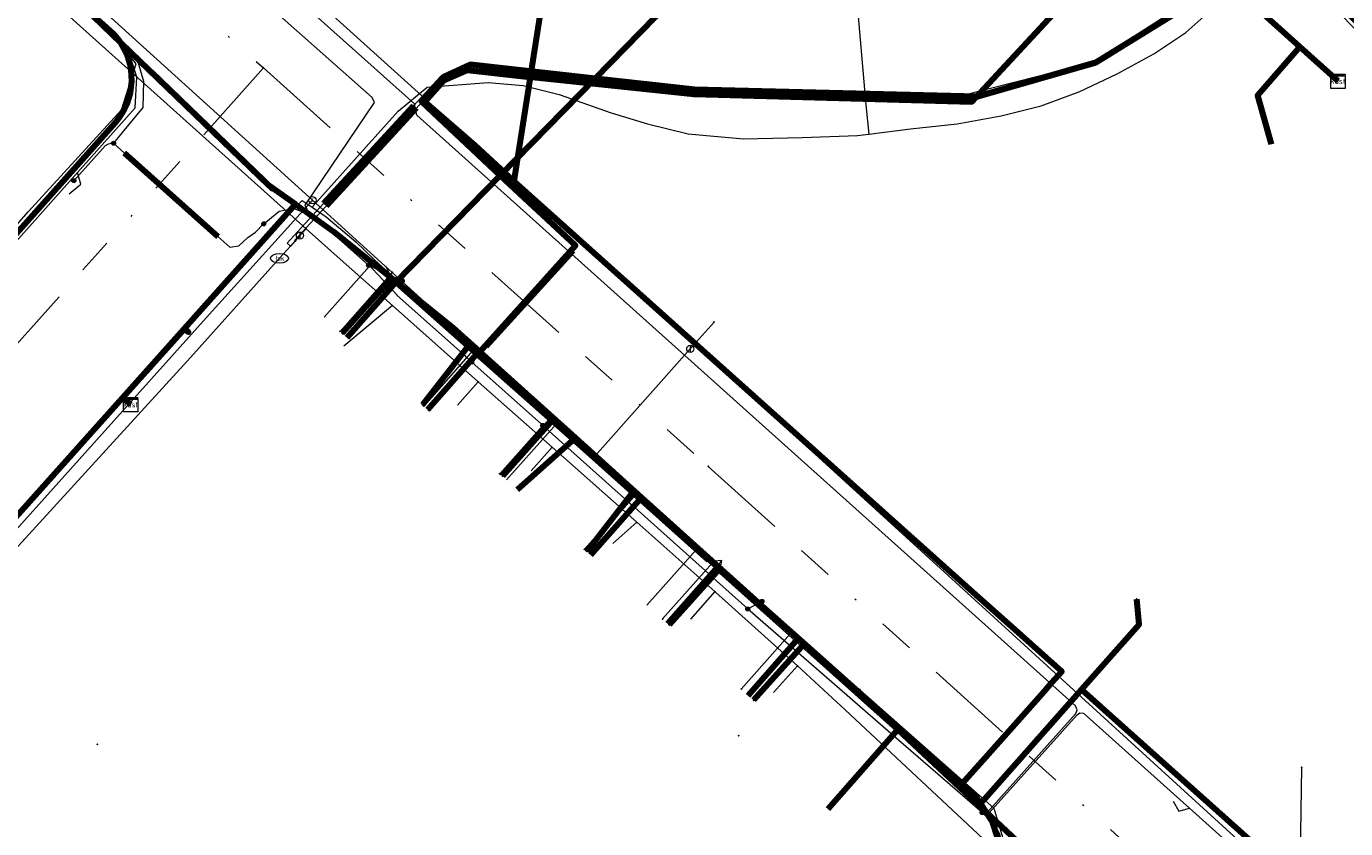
# Model space of a CAD drawing. Header units: metres. Extents: x 98902 to 136161, y 449037 to 499677.
# Tile 79 of 200: x 113284 to 113358, y 483487 to 483532. Entities that reach past the tile are written whole.
import ezdxf
from ezdxf.enums import TextEntityAlignment as Align
from ezdxf.lldxf.tags import DXFTag

# ---------------------------------------------------------------- set-up
doc = ezdxf.new("R2010")
doc.units = ezdxf.units.M
doc.linetypes.add('RI-OVERIG', pattern=[17, 5, -2, 2, -2, 0, -2, 2, -2])
for name, color, linetype, lineweight in [('B-WE-KL-DATA-G', 90, 'KL-DATA-N', 18), ('B-WE-KL-DATA_DUCT-G', 90, 'Continuous', 100), ('B-WE-KL-DATA_HULPSTUK-S', 90, 'Continuous', 25), ('B-WE-KL-DATA_KABELBED-G', 90, 'Continuous', 100), ('B-WE-KL-DATA_MANTELBUIS-G', 90, 'Continuous', 100), ('B-WE-KL-ET_LS-G', 190, 'KL-LS-N', 18), ('B-WE-KL-ET_LS_HULPSTUK-S', 190, 'Continuous', 25), ('B-WE-KL-ET_LS_MANTELBUIS-G', 190, 'Continuous', 100), ('B-WE-KL-GAS_HD-G', 30, 'KL-GAS-HD-N', 18), ('B-WE-KL-GAS_LD-G', 50, 'KL-GAS-LD-N', 18), ('B-WE-KL-GAS_LD_HULPSTUK-S', 50, 'Continuous', 25), ('B-WE-KL-WATER-G', 170, 'KL-WATER-N', 18), ('B-WE-KL-WATER-S', 170, 'Continuous', 25), ('B-WE-KL-WATER_HULPSTUK-S', 170, 'Continuous', 25), ('B-WE-KL-WATER_MANTELBUIS-G', 170, 'Continuous', 100), ('B-WE-RI-VRIJVERVAL-G', 210, 'RI-OVERIG', 18), ('B-WE-RI-VRIJVERVAL_HULPSTUK-S', 210, 'Continuous', 25)]:
    doc.layers.add(name, color=color, linetype=linetype, lineweight=lineweight)
doc.styles.add('NLCS-ISO', font='NLCS-ISO.ttf')
doc.styles.get("Standard").update_dxf_attribs({"font": 'arial.ttf'})
tags = doc.linetypes.add('KL-DATA-N', pattern='A,4,-1,[101,NLCS.SHX,S=0.5,R=0,X=0,Y=0],-1,4,-1,["D",Standard,S=1,R=0,X=-0.25,Y=-0.5],-1.5', length=12.5).pattern_tags.tags
tags[18] = DXFTag(74, 10)
tags = doc.linetypes.add('KL-GAS-HD-N', pattern='A,4,-1,[69,NLCS.SHX,S=0.5,R=0,X=0,Y=0],-1,4,-1,["H",Standard,S=1,R=0,X=0,Y=-0.5],-2', length=13).pattern_tags.tags
tags[18] = DXFTag(74, 10)
tags = doc.linetypes.add('KL-GAS-LD-N', pattern='A,4,-1,[69,NLCS.SHX,S=0.5,R=0,X=0,Y=0],-1,4,-1,["L",Standard,S=1,R=0,X=0.25,Y=-0.5],-2', length=13).pattern_tags.tags
tags[18] = DXFTag(74, 10)
tags = doc.linetypes.add('KL-LS-N', pattern='A,4,-1,[103,NLCS.SHX,S=0.75,R=0,X=0,Y=0],-1,4,-1,["L",Standard,S=1,R=0,X=0,Y=-0.5],-2', length=13).pattern_tags.tags
tags[18] = DXFTag(74, 10)
doc.linetypes.add('KL-WATER-N', pattern='A,7,-0.5,[168,NLCS.SHX,S=0.75,R=0,X=0.75,Y=0],-2', length=9.5)

# ---------------------------------------------------------------- blocks, each defined once
blk = doc.blocks.new('SKL-WTB_HULP_KAST-SO')
at = {"color": 0, "linetype": 'ByBlock', "lineweight": 18}
for points in [[(-2, 2), (2, 2), (2, 1.68), (-2, 1.68)], [(-2, 1.52), (2, 1.52), (2, -2), (-2, -2)]]:
    blk.add_lwpolyline(points, close=True, dxfattribs=at)
at = {"color": 0, "linetype": 'ByBlock', "lineweight": 18, "style": 'NLCS-ISO'}
blk.add_text('kast', height=1.5, dxfattribs=at).set_placement((0, 0), align=Align.MIDDLE_CENTER)
at = {"color": 0, "linetype": 'ByBlock', "lineweight": 18, "style": 'NLCS-ISO', "flags": 1}
for tag, p in [('TYPE', (2.5, 0)), ('OMSCHRIJVING', (2.5, -3)), ('LABEL', (2.5, -1.5))]:
    blk.add_attdef(tag, p, '', height=1, dxfattribs=at)
blk = doc.blocks.new('SKL-WTB_HULP_OVERIG-SO')
at = {"color": 0, "linetype": 'ByBlock', "lineweight": 18}
for points in [[(-0.14, 0.14), (0.14, -0.14)], [(0.14, 0.14), (-0.14, -0.14)]]:
    blk.add_lwpolyline(points, dxfattribs=at)
at = {"color": 0, "linetype": 'ByBlock', "lineweight": 18, "style": 'NLCS-ISO', "flags": 1}
for tag, p in [('TYPE', (1.5, 0)), ('OMSCHRIJVING', (1.5, -3)), ('LABEL', (1.5, -1.5))]:
    blk.add_attdef(tag, p, '', height=1, dxfattribs=at)
blk = doc.blocks.new('SKL-WATER_BRANDKRAAN_BRANDPUT-SO')
at = {"color": 0, "linetype": 'ByBlock', "lineweight": 18}
blk.add_ellipse((0, 0), major_axis=(2.5, 0), ratio=0.54, dxfattribs=at)
at = {"color": 0, "linetype": 'ByBlock', "lineweight": 18, "style": 'NLCS-ISO'}
blk.add_text('bk', height=1.5, dxfattribs=at).set_placement((0.16, 0), align=Align.MIDDLE_CENTER)
blk = doc.blocks.new('SKL-WTB_HULP_AFSLUITER-SO')
at = {"color": 0, "linetype": 'ByBlock', "lineweight": 18}
blk.add_lwpolyline([(0, 0.8), (0, -0.8)], dxfattribs=at)
blk.add_circle((0, 0), 1, dxfattribs=at)
at = {"color": 0, "linetype": 'ByBlock', "lineweight": 18, "style": 'NLCS-ISO', "flags": 1}
for tag, p in [('TYPE', (1.5, 0)), ('OMSCHRIJVING', (1.5, -3)), ('LABEL', (1.5, -1.5))]:
    blk.add_attdef(tag, p, '', height=1, dxfattribs=at)
blk = doc.blocks.new('SKL-WTB_HULP_SIFON-SO')
at = {"linetype": 'ByBlock', "lineweight": 18}
h = blk.add_hatch(color=0, dxfattribs=at)
h.dxf.hatch_style = 1
h.paths.add_polyline_path([(0.13, -0.53), (-0.13, -0.53), (-0.13, -0.8), (0.13, -0.8)])
at = {"color": 0, "linetype": 'ByBlock', "lineweight": 18}
blk.add_lwpolyline([(0.33, 0.8), (0.33, -0.53), (-0.33, -0.53), (-0.33, 0.8)], dxfattribs=at)
blk.add_lwpolyline([(0.13, -0.8), (-0.13, -0.8), (-0.13, -0.53), (0.13, -0.53)], close=True, dxfattribs=at)
blk.add_circle((0, 0), 1, dxfattribs=at)
at = {"color": 0, "linetype": 'ByBlock', "lineweight": 18, "style": 'NLCS-ISO', "flags": 1}
for tag, p in [('TYPE', (1.5, 0)), ('OMSCHRIJVING', (1.5, -3)), ('LABEL', (1.5, -1.5))]:
    blk.add_attdef(tag, p, '', height=1, dxfattribs=at)
blk = doc.blocks.new('SKL-WTB_HULP_T STUK-SO')
at = {"color": 0, "linetype": 'ByBlock', "lineweight": 18}
blk.add_circle((0, 0), 1, dxfattribs=at)
at = {"color": 0, "linetype": 'ByBlock', "lineweight": -2, "style": 'NLCS-ISO'}
blk.add_text('T', height=1, dxfattribs=at).set_placement((0, 0), align=Align.MIDDLE_CENTER)
at = {"color": 0, "linetype": 'ByBlock', "lineweight": 18, "style": 'NLCS-ISO', "flags": 1}
for tag, p in [('TYPE', (1.5, 0)), ('OMSCHRIJVING', (1.5, -3)), ('LABEL', (1.5, -1.5))]:
    blk.add_attdef(tag, p, '', height=1, dxfattribs=at)
blk = doc.blocks.new('SKL-WTB_HULP_MOF-SO')
at = {"linetype": 'ByBlock', "lineweight": 18}
h = blk.add_hatch(color=0, dxfattribs=at)
h.dxf.hatch_style = 1
h.paths.add_polyline_path([(-0.5625, 0, 1), (0.5625, 0, 1)])
at = {"color": 0, "linetype": 'ByBlock', "lineweight": 18}
blk.add_circle((0, 0), 0.5625, dxfattribs=at)
at = {"color": 0, "linetype": 'ByBlock', "lineweight": 18, "style": 'NLCS-ISO', "flags": 1}
for tag, p in [('TYPE', (1.5, 0)), ('OMSCHRIJVING', (1.5, -3)), ('LABEL', (1.5, -1.5))]:
    blk.add_attdef(tag, p, '', height=1, dxfattribs=at)
blk = doc.blocks.new('SRI-HULP_OVERIG-SO')
at = {"color": 0, "linetype": 'ByBlock', "lineweight": 18}
for points in [[(-0.14, 0.14), (0.14, -0.14)], [(0.14, 0.14), (-0.14, -0.14)]]:
    blk.add_lwpolyline(points, dxfattribs=at)
at = {"color": 0, "linetype": 'ByBlock', "lineweight": 18, "style": 'NLCS-ISO', "flags": 1}
for tag, p in [('TYPE', (1.5, 0)), ('OMSCHRIJVING', (1.5, -3)), ('LABEL', (1.5, -1.5))]:
    blk.add_attdef(tag, p, '', height=1, dxfattribs=at)

msp = doc.modelspace()

# ---------------------------------------------------------------- linework, layer by layer
at = {"layer": 'B-WE-KL-DATA-G', "flags": 128}
for points in [[(113267.795, 483603.33), (113267.255, 483603.302), (113267.23, 483603.868), (113268.964, 483603.944), (113269.624, 483603.973), (113270.557, 483603.359), (113273.383, 483601.079), (113278.304, 483597.108), (113257.751, 483571.637), (113251.678, 483564.703), (113256.382, 483560.433), (113260.819, 483556.525), (113266.246, 483551.745), (113269.849, 483548.57), (113272.817, 483545.955), (113274.387, 483544.572), (113278.903, 483540.595), (113282.294, 483537.607), (113284.421, 483535.556), (113297.79, 483522.662), (113299.278, 483521.603), (113301.409, 483520.086), (113304.896, 483517.277), (113310.705, 483523.21), (113315.994, 483528.612), (113335.302, 483548.333), (113329, 483554)], [(113267.795, 483603.33), (113267.255, 483603.302), (113267.23, 483603.868), (113268.964, 483603.944), (113269.624, 483603.973), (113270.557, 483603.359), (113273.383, 483601.079), (113278.304, 483597.108), (113257.751, 483571.637), (113251.678, 483564.703), (113256.382, 483560.433), (113260.819, 483556.525), (113266.246, 483551.745), (113269.849, 483548.57), (113272.817, 483545.955), (113274.387, 483544.572), (113278.903, 483540.595), (113282.294, 483537.607), (113284.421, 483535.556), (113297.79, 483522.662), (113299.278, 483521.603), (113301.409, 483520.086), (113304.896, 483517.277), (113310.705, 483523.21), (113315.994, 483528.612), (113335.302, 483548.333), (113329, 483554), (113324, 483554)], [(113357.407, 483528.455), (113355.273, 483530.374), (113351.218, 483534.02), (113335.302, 483548.333), (113315.994, 483528.612), (113310.705, 483523.21), (113304.896, 483517.277), (113301.409, 483520.086), (113299.278, 483521.603), (113297.79, 483522.662), (113284.421, 483535.556), (113282.294, 483537.607), (113278.903, 483540.595), (113274.387, 483544.572), (113272.817, 483545.955), (113269.849, 483548.57), (113266.246, 483551.745), (113260.819, 483556.525), (113256.382, 483560.433), (113251.678, 483564.703), (113257.751, 483571.637), (113278.304, 483597.108), (113273.383, 483601.079), (113268.27, 483594.628), (113257.908, 483602.842)], [(113020.495, 483574.058), (113023.083, 483572.491), (113039.202, 483562.734), (113045.091, 483559.169), (113054.615, 483553.405), (113055.01, 483553.148), (113070.018, 483543.394), (113077.984, 483538.825), (113089.595, 483531.338), (113092.654, 483529.164), (113094.258, 483527.907), (113094.78, 483527.218), (113096.462, 483524.994), (113097.153, 483523.313), (113097.398, 483522.191), (113112.432, 483512.894), (113112.818, 483512.852), (113113.352, 483512.919), (113114.12, 483513.319), (113117.489, 483518.93), (113119.629, 483522.32), (113126.397, 483515.679), (113131.669, 483511.573), (113132.376, 483510.945), (113135.74, 483507.956), (113145.08, 483499.615), (113148.286, 483496.751), (113163.067, 483483.73), (113165.323, 483486.208), (113171.499, 483492.992), (113173.518, 483495.21), (113183.246, 483505.946), (113188.982, 483512.288), (113192.11, 483515.747), (113196.678, 483520.799), (113201.047, 483525.634), (113201.441, 483526.075), (113207.336, 483532.666), (113212.894, 483538.88), (113216.151, 483542.521), (113225.099, 483552.505), (113242.631, 483571.349), (113243.414, 483572.191), (113251.678, 483564.703), (113256.382, 483560.433), (113260.819, 483556.525), (113266.246, 483551.745), (113269.849, 483548.57), (113272.817, 483545.955), (113274.387, 483544.572), (113278.903, 483540.595), (113282.294, 483537.607), (113284.421, 483535.556), (113297.79, 483522.662), (113299.278, 483521.603), (113293.106, 483514.683), (113293.093, 483514.669), (113289.66, 483510.836), (113289.882, 483510.638), (113289.993, 483510.539), (113290.104, 483510.439)], [(113302.025, 483425.954), (113301.819, 483426.138), (113303, 483427.462), (113312.572, 483438.202), (113318.048, 483444.345), (113324.541, 483451.63), (113329.891, 483457.633), (113343.869, 483473.315), (113348.115, 483478.079), (113332.871, 483492.337), (113327.318, 483497.409), (113322.847, 483501.429), (113318.573, 483505.273), (113314.892, 483508.583), (113309.563, 483513.375), (113309.522, 483513.412), (113308.051, 483514.734), (113304.896, 483517.277), (113301.409, 483520.086), (113299.278, 483521.603), (113297.79, 483522.662), (113284.421, 483535.556), (113282.294, 483537.607), (113278.903, 483540.595), (113274.387, 483544.572), (113272.817, 483545.955), (113269.849, 483548.57), (113266.246, 483551.745), (113260.819, 483556.525), (113256.382, 483560.433), (113251.678, 483564.703), (113243.414, 483572.191), (113242.631, 483571.349), (113225.099, 483552.505), (113216.151, 483542.521), (113212.894, 483538.88), (113207.336, 483532.666), (113201.441, 483526.075), (113201.047, 483525.634), (113196.678, 483520.799), (113192.11, 483515.747), (113188.982, 483512.288), (113183.246, 483505.946), (113173.518, 483495.21), (113171.499, 483492.992), (113165.323, 483486.208), (113183.685, 483469.279), (113211.018, 483444.714), (113220.892, 483435.995), (113257.706, 483403.094), (113260.394, 483406.148)], [(113222.084, 483451.693), (113231.834, 483462.627), (113233.026, 483464.069), (113233.417, 483464.47), (113238.737, 483470.378), (113244.312, 483476.541), (113244.74, 483477.075), (113245.762, 483478.221), (113248.694, 483481.495), (113255.418, 483489.033), (113256.192, 483489.838), (113257.84, 483491.548), (113262.78, 483497.208), (113268.131, 483503.323), (113268.914, 483504.078), (113269.886, 483505.037), (113274.037, 483509.849), (113276.201, 483512.078), (113279.605, 483515.717), (113284.378, 483521.18), (113289.581, 483526.857), (113290.412, 483529.429), (113289.508, 483530.566), (113283.602, 483535.809), (113280.879, 483538.274), (113278.87, 483540.093), (113278.403, 483540.515), (113274.223, 483544.3), (113271.777, 483546.476), (113269.598, 483548.415), (113264.755, 483552.725), (113262.497, 483554.747), (113260.265, 483556.739), (113257.093, 483559.547), (113256.198, 483560.372), (113255.867, 483560.66), (113253.451, 483562.764), (113251.971, 483564.117), (113251.243, 483564.515)], [(113332.731, 483558.686), (113333.234, 483558.719), (113333.663, 483549.351), (113329.882, 483549.038), (113330.362, 483538.445), (113330.468, 483536.757), (113330.533, 483533.365), (113331.078, 483527.129), (113331.242, 483525.499)], [(113357.407, 483528.455), (113355.273, 483530.374), (113351.218, 483534.02), (113335.302, 483548.333), (113329, 483554), (113324, 483554)], [(113357.407, 483528.455), (113355.273, 483530.374), (113351.218, 483534.02), (113335.302, 483548.333), (113329, 483554), (113324, 483554)], [(113357.407, 483528.455), (113355.273, 483530.374), (113351.218, 483534.02), (113335.302, 483548.333), (113329, 483554), (113324, 483554)], [(113357.407, 483528.455), (113355.273, 483530.374), (113351.218, 483534.02), (113335.302, 483548.333), (113329, 483554), (113324, 483554)], [(113357.407, 483528.455), (113355.273, 483530.374), (113351.218, 483534.02), (113335.302, 483548.333), (113329, 483554), (113324, 483554)], [(113357.407, 483528.455), (113355.273, 483530.374), (113351.218, 483534.02), (113335.302, 483548.333), (113329, 483554), (113324, 483554)], [(113357.407, 483528.455), (113355.273, 483530.374), (113351.218, 483534.02), (113335.302, 483548.333), (113329, 483554), (113324, 483554)], [(113357.407, 483528.455), (113355.273, 483530.374), (113351.218, 483534.02), (113335.302, 483548.333), (113329, 483554), (113324, 483554)], [(113357.407, 483528.455), (113355.273, 483530.374), (113351.218, 483534.02), (113335.302, 483548.333), (113315.994, 483528.612), (113310.705, 483523.21), (113304.896, 483517.277), (113301.409, 483520.086), (113299.278, 483521.603), (113293.106, 483514.683), (113293.093, 483514.669), (113289.66, 483510.836), (113289.882, 483510.638), (113289.993, 483510.539), (113290.104, 483510.439)], [(113269.886, 483505.037), (113274.037, 483509.849), (113276.201, 483512.078), (113279.605, 483515.717), (113284.378, 483521.18), (113289.581, 483526.857), (113290.412, 483529.429), (113289.508, 483530.566), (113283.602, 483535.809)], [(113331.242, 483525.499), (113333.565, 483525.793), (113336.172, 483526.086), (113338.625, 483526.527), (113340.858, 483527.085), (113343.017, 483527.886), (113345.084, 483528.867), (113347.142, 483529.98), (113348.912, 483531.164), (113350.416, 483532.499), (113352.028, 483533.652), (113353.509, 483534.383), (113355.068, 483534.718), (113356.318, 483534.816), (113358.031, 483534.655), (113358.237, 483533.964)], [(113357.407, 483528.455), (113355.273, 483530.374), (113352.915, 483527.649), (113353.686, 483524.953)], [(113357.407, 483528.455), (113355.273, 483530.374), (113352.915, 483527.649), (113353.686, 483524.953)], [(113357.407, 483528.455), (113355.273, 483530.374), (113352.915, 483527.649), (113353.686, 483524.953)], [(113357.407, 483528.455), (113355.273, 483530.374), (113352.915, 483527.649), (113353.686, 483524.953)], [(113357.407, 483528.455), (113355.273, 483530.374), (113352.915, 483527.649), (113353.686, 483524.953)], [(113357.407, 483528.455), (113355.273, 483530.374), (113352.915, 483527.649), (113353.686, 483524.953)], [(113357.407, 483528.455), (113355.273, 483530.374), (113352.915, 483527.649), (113353.686, 483524.953)], [(113357.407, 483528.455), (113355.273, 483530.374), (113352.915, 483527.649), (113353.686, 483524.953)], [(113357.407, 483528.455), (113355.273, 483530.374), (113352.915, 483527.649), (113353.686, 483524.953)], [(113357.407, 483528.455), (113355.273, 483530.374), (113352.915, 483527.649), (113353.686, 483524.953)], [(113357.407, 483528.455), (113355.273, 483530.374), (113352.915, 483527.649), (113353.686, 483524.953)], [(113357.407, 483528.455), (113355.273, 483530.374), (113352.915, 483527.649), (113353.686, 483524.953)], [(113357.407, 483528.455), (113355.273, 483530.374), (113352.915, 483527.649), (113353.686, 483524.953)], [(113357.407, 483528.455), (113355.273, 483530.374), (113352.915, 483527.649), (113353.686, 483524.953)], [(113357.407, 483528.455), (113355.273, 483530.374), (113352.915, 483527.649), (113353.686, 483524.953)], [(113357.407, 483528.455), (113355.273, 483530.374), (113352.915, 483527.649), (113353.686, 483524.953)], [(113357.407, 483528.455), (113355.273, 483530.374), (113352.915, 483527.649), (113353.686, 483524.953)], [(113357.407, 483528.455), (113355.273, 483530.374), (113352.915, 483527.649), (113353.686, 483524.953)], [(113357.407, 483528.455), (113355.273, 483530.374), (113352.915, 483527.649), (113353.686, 483524.953)], [(113357.407, 483528.455), (113355.273, 483530.374), (113352.915, 483527.649), (113353.686, 483524.953)], [(113357.407, 483528.455), (113355.273, 483530.374), (113352.915, 483527.649), (113353.686, 483524.953)], [(113357.407, 483528.455), (113355.273, 483530.374), (113352.915, 483527.649), (113353.686, 483524.953)], [(113357.407, 483528.455), (113355.273, 483530.374), (113352.915, 483527.649), (113353.686, 483524.953)], [(113357.407, 483528.455), (113355.273, 483530.374), (113352.915, 483527.649), (113353.686, 483524.953)], [(113357.407, 483528.455), (113355.273, 483530.374), (113352.915, 483527.649), (113353.686, 483524.953)], [(113357.407, 483528.455), (113355.273, 483530.374), (113352.915, 483527.649), (113353.686, 483524.953)], [(113222.084, 483451.693), (113223.116, 483450.502), (113227.763, 483446.365), (113230.04, 483444.344), (113230.476, 483444.566), (113231.509, 483446.139), (113233.075, 483447.608), (113239.355, 483454.615), (113240.769, 483456.211), (113242.945, 483458.667), (113244.647, 483460.542), (113248.311, 483464.625), (113251.896, 483468.531), (113252.672, 483469.425), (113253.628, 483470.527), (113264.284, 483482.424), (113265.317, 483483.525), (113266.632, 483484.928), (113276.196, 483495.842), (113277.213, 483496.928), (113277.938, 483497.702), (113281.691, 483501.897), (113289.636, 483510.816), (113299.311, 483521.47), (113299.662, 483521.804), (113300.214, 483521.432), (113300.798, 483522.094), (113305.007, 483526.793), (113306.634, 483528.13), (113310.033, 483528.379), (113311.986, 483528.222), (113313.992, 483527.706), (113316.891, 483526.693), (113318.913, 483526.082), (113321.17, 483525.519), (113324.267, 483525.249), (113327.536, 483525.31), (113330.623, 483525.421), (113331.242, 483525.499)], [(113277.938, 483497.702), (113281.691, 483501.897), (113289.636, 483510.816), (113299.311, 483521.47), (113299.662, 483521.804), (113300.214, 483521.432), (113300.994, 483520.906), (113302.63, 483519.516)], [(113344.09, 483473.115), (113343.869, 483473.315), (113348.115, 483478.079), (113332.871, 483492.337), (113327.318, 483497.409), (113322.847, 483501.429), (113318.573, 483505.273), (113314.892, 483508.583), (113309.563, 483513.375), (113309.522, 483513.412), (113308.051, 483514.734), (113304.896, 483517.277), (113301.409, 483520.086), (113299.278, 483521.603), (113293.106, 483514.683), (113293.093, 483514.669), (113289.66, 483510.836), (113289.882, 483510.638), (113289.993, 483510.539), (113290.104, 483510.439)], [(113302.63, 483519.516), (113303.709, 483518.477)], [(113300.885, 483515.308), (113303.709, 483518.477)], [(113303.709, 483518.477), (113308.176, 483514.458)], [(113344.09, 483473.115), (113343.869, 483473.315), (113348.115, 483478.079), (113332.871, 483492.337), (113327.318, 483497.409), (113322.847, 483501.429), (113318.573, 483505.273), (113314.892, 483508.583), (113309.563, 483513.375), (113309.522, 483513.412), (113308.051, 483514.734), (113304.896, 483517.277), (113302.162, 483514.17)], [(113308.176, 483514.458), (113311.084, 483511.842)], [(113306.661, 483510.161), (113309.522, 483513.412), (113309.563, 483513.375), (113314.892, 483508.583), (113318.573, 483505.273), (113322.847, 483501.429), (113327.318, 483497.409), (113332.871, 483492.337), (113348.115, 483478.079), (113343.869, 483473.315), (113344.09, 483473.115)], [(113311.084, 483511.842), (113313.836, 483509.366)], [(113245.093, 483476.74), (113245.32, 483476.543), (113240.839, 483471.618), (113240.801, 483471.576), (113248.391, 483464.766), (113251.732, 483468.497), (113253.938, 483470.954), (113263.604, 483481.745), (113268.784, 483487.529), (113275.605, 483495.144), (113277.406, 483497.155), (113289.66, 483510.836), (113289.882, 483510.638), (113289.993, 483510.539), (113290.104, 483510.439)], [(113311.056, 483506.246), (113313.836, 483509.366)], [(113313.836, 483509.366), (113318.589, 483505.09)], [(113344.09, 483473.115), (113343.869, 483473.315), (113348.115, 483478.079), (113332.871, 483492.337), (113327.318, 483497.409), (113322.847, 483501.429), (113318.573, 483505.273), (113314.892, 483508.583), (113311.66, 483505.707)], [(113344.09, 483473.115), (113343.869, 483473.315), (113348.115, 483478.079), (113332.871, 483492.337), (113327.318, 483497.409), (113322.847, 483501.429), (113318.573, 483505.273), (113315.749, 483502.064)], [(113315.83, 483501.992), (113318.589, 483505.09)], [(113318.589, 483505.09), (113320.394, 483503.705)], [(113320.394, 483503.705), (113321.763, 483502.516)], [(113318.876, 483499.277), (113321.763, 483502.516)], [(113321.763, 483502.516), (113327.663, 483497.293)], [(113344.09, 483473.115), (113343.869, 483473.315), (113348.115, 483478.079), (113332.871, 483492.337), (113327.318, 483497.409), (113322.847, 483501.429), (113320.04, 483498.24)], [(113344.09, 483473.115), (113343.869, 483473.315), (113348.115, 483478.079), (113332.871, 483492.337), (113327.318, 483497.409), (113324.529, 483494.24)], [(113324.76, 483494.036), (113327.663, 483497.293)], [(113327.663, 483497.293), (113330.75, 483494.559)], [(113330.75, 483494.559), (113332.805, 483492.739)], [(113332.805, 483492.739), (113338.209, 483487.954), (113339.169, 483484.81), (113337.65, 483483.177), (113333.436, 483478.524), (113332.915, 483478.098), (113329.965, 483474.796), (113326.069, 483470.499), (113322.691, 483466.727), (113322.256, 483465.834), (113318.77, 483461.927)], [(113344.09, 483473.115), (113343.869, 483473.315), (113348.115, 483478.079), (113332.871, 483492.337), (113328.986, 483487.922)]]:
    msp.add_lwpolyline(points, dxfattribs=at)
at = {"layer": 'B-WE-KL-DATA_DUCT-G', "flags": 128}
msp.add_lwpolyline([(113289.993, 483510.539), (113289.66, 483510.836), (113299.278, 483521.603), (113301.409, 483520.086), (113308.051, 483514.734), (113309.563, 483513.375), (113314.887, 483519.295), (113306.32, 483527.316), (113307.538, 483528.702), (113309.021, 483529.388), (113321.523, 483527.997), (113337.311, 483527.61), (113343.904, 483529.5), (113351.673, 483534.301), (113354.879, 483535.295), (113359.302, 483530.914), (113359.589, 483529.108), (113359.078, 483528.933)], dxfattribs=at)
at = {"layer": 'B-WE-KL-DATA_KABELBED-G', "flags": 128}
for points in [[(113335.302, 483548.333), (113315.994, 483528.612)], [(113315.15, 483546.493), (113312.368, 483528.685), (113311.461, 483522.883)], [(113270.289, 483504.919), (113289.236, 483526.143), (113289.437, 483526.389), (113289.615, 483526.651), (113289.77, 483526.928), (113289.9, 483527.217), (113290.005, 483527.517), (113290.083, 483527.824), (113290.134, 483528.138), (113290.157, 483528.454), (113290.153, 483528.771), (113290.121, 483529.087), (113290.062, 483529.399), (113289.976, 483529.704), (113289.863, 483530.001), (113289.725, 483530.286), (113289.563, 483530.559), (113289.378, 483530.816), (113289.17, 483531.057), (113288.943, 483531.278), (113278.272, 483540.786)], [(113311.461, 483522.883), (113309.295, 483524.876), (113306.503, 483527.298), (113307.564, 483528.496), (113308.879, 483529.069), (113312.368, 483528.685), (113312.661, 483528.653), (113321.494, 483527.741), (113336.998, 483527.302), (113342.471, 483533.23), (113350.033, 483537.674), (113352.443, 483539.062), (113352.961, 483539.36)], [(113284.421, 483535.556), (113297.79, 483522.662), (113299.278, 483521.603)], [(113351.218, 483534.02), (113343.904, 483529.5), (113337.311, 483527.61), (113321.523, 483527.997), (113315.994, 483528.612)], [(113355.273, 483530.374), (113351.218, 483534.02)], [(113355.273, 483530.374), (113352.915, 483527.649), (113353.686, 483524.953)], [(113357.407, 483528.455), (113355.273, 483530.374)], [(113315.994, 483528.612), (113309.021, 483529.388), (113307.538, 483528.702), (113306.32, 483527.316), (113310.705, 483523.21)], [(113315.994, 483528.612), (113310.705, 483523.21)], [(113321.494, 483527.741), (113336.39, 483527.319)], [(113310.705, 483523.21), (113304.896, 483517.277)], [(113310.705, 483523.21), (113314.887, 483519.295), (113309.563, 483513.375)], [(113311.461, 483522.883), (113337.049, 483500), (113339.034, 483498.225)], [(113293.106, 483514.683), (113299.278, 483521.603)], [(113299.278, 483521.603), (113301.409, 483520.086), (113304.896, 483517.277)], [(113308.911, 483513.704), (113304.637, 483517.487), (113301.883, 483514.42)], [(113302.162, 483514.17), (113304.896, 483517.277)], [(113336.449, 483489.328), (113327.645, 483497.12), (113327.206, 483497.509), (113324.392, 483500), (113322.931, 483501.293), (113318.1, 483505.569), (113313.601, 483509.552), (113308.911, 483513.704), (113304.637, 483517.487), (113304.279, 483517.804)], [(113304.896, 483517.277), (113308.051, 483514.734), (113309.522, 483513.412)], [(113289.66, 483510.836), (113293.093, 483514.669)], [(113293.093, 483514.669), (113293.106, 483514.683)], [(113293.093, 483514.669), (113293.328, 483514.484), (113293.106, 483514.683)], [(113308.911, 483513.704), (113306.363, 483510.429)], [(113306.661, 483510.161), (113309.522, 483513.412)], [(113309.522, 483513.412), (113309.563, 483513.375)], [(113309.563, 483513.375), (113314.892, 483508.583)], [(113277.406, 483497.155), (113289.66, 483510.836)], [(113289.882, 483510.638), (113289.66, 483510.836)], [(113289.993, 483510.539), (113289.882, 483510.638)], [(113290.104, 483510.439), (113289.993, 483510.539)], [(113318.1, 483505.569), (113313.601, 483509.552), (113310.821, 483506.455)], [(113311.66, 483505.707), (113314.892, 483508.583)], [(113314.892, 483508.583), (113318.573, 483505.273)], [(113318.1, 483505.569), (113315.525, 483502.264)], [(113315.749, 483502.064), (113318.573, 483505.273)], [(113318.573, 483505.273), (113322.847, 483501.429)], [(113320.04, 483498.24), (113322.847, 483501.429)], [(113327.206, 483497.509), (113324.392, 483500), (113322.931, 483501.293), (113320.124, 483498.165)], [(113322.847, 483501.429), (113327.318, 483497.409)], [(113343.109, 483494.577), (113346.318, 483498.197), (113346.184, 483499.611)], [(113339.034, 483498.225), (113342.002, 483495.571), (113341.436, 483494.934)], [(113324.529, 483494.24), (113327.318, 483497.409)], [(113327.206, 483497.509), (113327.645, 483497.12), (113324.828, 483493.974)], [(113327.318, 483497.409), (113332.871, 483492.337)], [(113341.436, 483494.934), (113341.015, 483494.461), (113337.747, 483490.787), (113336.449, 483489.328)], [(113337.066, 483490.022), (113337.747, 483490.787), (113341.015, 483494.461), (113341.438, 483494.936)], [(113343.109, 483494.577), (113337.707, 483488.481), (113337.575, 483488.333), (113337.473, 483488.219)], [(113337.707, 483488.481), (113343.012, 483494.467)], [(113343.11, 483494.577), (113344.376, 483493.447), (113370.976, 483469.666), (113379.549, 483461.016), (113397.865, 483444.91), (113409.064, 483442.544), (113414.068, 483448.121), (113448.878, 483486.92), (113449.655, 483486.225), (113451.783, 483484.317), (113460.044, 483476.669), (113473.349, 483464.352), (113482.57, 483456.103), (113489.277, 483450.104), (113491.226, 483452.246), (113493.217, 483450.466), (113493.443, 483450.262)], [(113337.707, 483488.481), (113342.15, 483493.494)], [(113328.986, 483487.922), (113332.871, 483492.337)], [(113332.871, 483492.337), (113348.115, 483478.079)], [(113337.473, 483488.219), (113337.15, 483488.708), (113336.449, 483489.328)], [(113338.7, 483485.493), (113338.149, 483487.202), (113337.473, 483488.219)]]:
    msp.add_lwpolyline(points, dxfattribs=at)
at = {"layer": 'B-WE-KL-DATA_MANTELBUIS-G', "flags": 128}
for points in [[(113291.244, 483528.983), (113298.046, 483522.422)], [(113321.494, 483527.741), (113336.39, 483527.319)], [(113321.523, 483527.997), (113336.392, 483527.557)], [(113309.909, 483513.695), (113314.759, 483519.017)], [(113337.066, 483490.022), (113337.747, 483490.787), (113341.015, 483494.461), (113341.438, 483494.936)], [(113337.707, 483488.481), (113343.012, 483494.467)], [(113337.707, 483488.481), (113342.15, 483493.494)]]:
    msp.add_lwpolyline(points, dxfattribs=at)
at = {"layer": 'B-WE-KL-ET_LS-G', "flags": 128}
for points in [[(113304.044, 483363.317), (113302.9, 483362.045), (113269.988, 483391.556), (113269.923, 483391.744), (113269.969, 483391.909), (113270.835, 483392.875), (113270.89, 483393.065), (113270.815, 483393.228), (113270.766, 483393.272), (113263.975, 483399.36), (113264.061, 483399.882), (113264.309, 483400.54), (113264.625, 483401.112), (113270.086, 483407.204), (113283.577, 483422.255), (113302.804, 483443.706), (113319.196, 483461.993), (113335.366, 483480.034), (113337.959, 483482.926), (113338.621, 483485.642), (113337.836, 483487.714), (113342.784, 483493.234), (113342.861, 483493.443), (113342.761, 483493.657), (113306.054, 483526.565), (113305.93, 483527.2), (113297.456, 483534.772), (113280.865, 483549.597), (113278.11, 483552.059), (113260.347, 483567.9), (113252.062, 483575.285), (113237.986, 483587.854), (113207.97, 483614.655), (113206.489, 483615.968), (113187.879, 483632.467)], [(113304.122, 483363.252), (113302.908, 483361.904), (113282.972, 483379.781), (113269.915, 483391.487), (113269.823, 483391.744), (113269.889, 483391.97), (113270.758, 483392.939), (113270.79, 483393.056), (113270.745, 483393.156), (113263.867, 483399.322), (113262.776, 483399.096), (113261.969, 483399.046), (113261.308, 483399.121), (113255.891, 483403.954), (113236.203, 483421.52), (113221.564, 483434.581), (113221.464, 483434.787), (113221.349, 483436.722), (113221.252, 483436.925), (113214.403, 483443.193), (113215.891, 483443.496), (113222.018, 483450.364), (113237.275, 483467.467), (113254.47, 483486.743), (113270.85, 483505.104), (113287.142, 483523.367), (113290.349, 483526.962), (113290.451, 483528.686), (113289.89, 483530.447), (113256.043, 483560.617), (113254.826, 483561.702), (113252.809, 483563.5), (113250.195, 483564.748), (113247.404, 483564.405), (113242.09, 483569.141), (113242.288, 483572.068), (113241.073, 483574.784), (113240.472, 483575.321), (113231.762, 483582.993), (113221.831, 483591.888), (113216.255, 483596.845), (113204.286, 483607.485)], [(113281.19, 483538.32), (113283.72, 483536.01), (113283.72, 483536), (113290.38, 483529.91), (113290.82, 483528.45), (113290.78, 483526.99), (113289.62, 483525.59), (113289.14, 483525.01), (113289.14, 483525), (113289.74, 483524.47), (113294.96, 483519.81), (113295.63, 483519.21), (113296.12, 483519.29), (113296.63, 483519.74), (113297.05, 483520.04), (113297.5, 483520.51), (113297.52, 483520.52), (113297.52, 483520.51)], [(113300.06, 483521.03), (113299.83, 483521.54), (113303.69, 483527.26), (113303.56, 483527.55), (113297.57, 483532.84), (113297.56, 483532.84)], [(113289.14, 483525), (113288.85, 483524.95), (113288.67, 483524.86), (113286.93, 483522.91)], [(113286.669, 483522.177), (113287.312, 483522.718), (113287.142, 483523.367)], [(113297.52, 483520.51), (113298.38, 483521.21), (113299.2, 483521.36), (113300.06, 483521.03), (113300.29, 483520.95), (113300.39, 483520.86), (113300.39, 483520.85)], [(113300.39, 483520.85), (113303.36, 483518.21), (113303.36, 483518.2), (113303.57, 483518.02), (113304.521, 483516.993), (113304.95, 483516.53), (113304.95, 483516.52), (113308.76, 483513.13), (113308.76, 483513.12), (113309.113, 483512.806), (113313, 483509.35), (113313, 483509.34), (113313.07, 483509.278), (113317.794, 483505.07), (113318.03, 483504.86), (113318.03, 483504.85), (113322.491, 483500.87), (113322.76, 483500.63), (113322.76, 483500.62), (113324.5, 483499.07), (113324.5, 483499.06), (113327.47, 483496.49), (113327.47, 483496.48), (113332.91, 483491.77), (113332.91, 483491.76), (113337.56, 483487.73), (113337.56, 483487.72), (113337.94, 483487.4), (113338.73, 483485.41), (113338.604, 483485.033)], [(113303.36, 483518.2), (113305.24, 483517.34), (113305.24, 483517.33)], [(113323.051, 483501.761), (113322.22, 483501.684), (113304.676, 483517.379), (113304.338, 483518.13)], [(113304.521, 483516.993), (113304.328, 483516.817), (113304.222, 483516.933), (113301.938, 483514.37)], [(113309.113, 483512.806), (113308.946, 483512.619), (113306.716, 483510.112)], [(113313.07, 483509.278), (113312.903, 483509.091), (113310.673, 483506.587)], [(113317.794, 483505.07), (113317.628, 483504.883), (113315.396, 483502.379)], [(113322.365, 483500.991), (113323.051, 483501.761)], [(113337.836, 483487.714), (113322.921, 483501.057), (113323.051, 483501.761)], [(113322.491, 483500.87), (113322.324, 483500.684), (113320.1, 483498.187)], [(113324.5, 483499.06), (113325.29, 483499.48)], [(113304.456, 483362.951), (113303.144, 483361.495), (113308.354, 483356.826), (113311.018, 483356.273), (113312.892, 483356.701), (113318.279, 483362.741), (113318.881, 483363.417), (113333.412, 483379.718), (113334.401, 483380.827), (113350.178, 483398.484), (113351.52, 483399.989), (113354.165, 483402.954), (113364.719, 483414.52), (113370.468, 483420.964), (113382.545, 483434.965), (113386.622, 483439.535), (113387.349, 483441.289), (113386.924, 483442.798), (113369.171, 483458.569), (113352.522, 483474.058), (113351.528, 483474.983), (113347.44, 483478.652), (113346.969, 483478.895), (113346.454, 483479.02), (113346.308, 483479.033), (113345.001, 483478.696), (113339.353, 483483.76), (113338.944, 483484.366), (113338.788, 483484.84), (113338.752, 483485.071), (113338.741, 483485.305), (113338.561, 483486.466), (113337.964, 483487.707), (113342.858, 483493.167), (113343.017, 483493.272), (113343.208, 483493.257), (113349.126, 483487.952), (113376.74, 483463.201), (113376.791, 483463.155), (113378.555, 483461.574), (113378.894, 483461.531), (113379.683, 483461.943), (113382.843, 483464.475), (113383.132, 483464.691), (113383.493, 483464.725), (113394.091, 483464.737), (113403.311, 483464.747), (113403.617, 483464.807), (113403.85, 483464.951), (113417.261, 483479.9), (113417.63, 483480.09), (113417.997, 483479.978), (113418.5, 483479.527), (113421.141, 483477.158), (113422.827, 483476.908), (113424.634, 483477.332), (113444.614, 483487.87), (113446.657, 483488.256), (113448.535, 483487.543), (113449.449, 483486.714), (113450.079, 483486.143), (113466.418, 483471.336), (113467.425, 483471.222), (113467.782, 483471.009), (113483.691, 483456.593), (113484.096, 483449.246), (113489.56, 483444.358), (113496.329, 483432.587), (113498.82, 483430.338), (113480.941, 483410.431), (113480.974, 483409.869), (113475.545, 483403.867), (113455.257, 483381.435), (113455.19, 483380.621), (113454.379, 483380.476), (113428.465, 483351.55), (113428.261, 483350.725), (113427.435, 483350.404), (113408.806, 483329.674), (113402.162, 483322.281), (113401.958, 483321.453), (113401.162, 483321.163), (113385.402, 483303.546), (113384.658, 483303.408), (113379.286, 483297.345), (113378.236, 483297.214), (113371.686, 483289.169), (113369.436, 483285.046), (113353.437, 483267.456), (113340.945, 483253.722), (113339.684, 483253.246), (113333.808, 483246.716), (113333.764, 483246.079), (113327.313, 483238.582), (113326.798, 483237.407), (113321.822, 483231.795)], [(113348.207, 483488.357), (113348.536, 483487.792), (113349.126, 483487.952)], [(113337.56, 483487.72), (113337.82, 483487.72)]]:
    msp.add_lwpolyline(points, dxfattribs=at)
at = {"layer": 'B-WE-KL-ET_LS_MANTELBUIS-G', "flags": 128}
msp.add_lwpolyline([(113289.74, 483524.46), (113294.96, 483519.81)], dxfattribs=at)
at = {"layer": 'B-WE-KL-GAS_HD-G', "flags": 128}
msp.add_lwpolyline([(113414.979, 483486.442), (113387.333, 483455.058), (113357.108, 483481.369), (113309.335, 483524.925), (113288.143, 483544.047), (113239.84, 483587.302), (113212.509, 483611.791), (113196.454, 483625.875), (113195.964, 483626.305), (113186.449, 483634.128), (113186.44, 483634.135), (113185.831, 483634.635), (113185.799, 483634.662), (113177.729, 483641.296), (113177.38, 483641.583)], dxfattribs=at)
at = {"layer": 'B-WE-KL-GAS_LD-G', "flags": 128}
for points in [[(113262.649, 483555.594), (113265.549, 483553.008), (113269.952, 483549.082), (113274.73, 483544.822), (113278.872, 483541.128), (113282.526, 483537.87), (113285.67, 483535.022), (113300.239, 483521.824)], [(113300.239, 483521.824), (113294.306, 483515.275), (113282.057, 483501.644)], [(113300.239, 483521.824), (113304.677, 483517.803), (113309.309, 483513.608), (113313.547, 483509.768), (113315.971, 483507.572), (113318.289, 483505.472), (113322.526, 483501.634), (113326.874, 483497.695), (113337.19, 483488.35)], [(113304.677, 483517.803), (113301.77, 483514.519)], [(113321.294, 483513.544), (113322.625, 483515.038)], [(113309.309, 483513.608), (113306.439, 483510.359)], [(113315.971, 483507.572), (113321.294, 483513.544)], [(113313.547, 483509.768), (113310.706, 483506.558)], [(113318.289, 483505.472), (113315.483, 483502.301)], [(113322.526, 483501.634), (113319.751, 483498.498)], [(113326.874, 483497.695), (113324.132, 483494.595)], [(113337.19, 483488.35), (113348.195, 483478.381)]]:
    msp.add_lwpolyline(points, dxfattribs=at)
at = {"layer": 'B-WE-KL-WATER-G', "flags": 128}
for points in [[(113387.338, 483441.75), (113375.134, 483452.499), (113370.631, 483456.465), (113366.054, 483460.497), (113361.772, 483464.269), (113357.27, 483468.234), (113352.467, 483472.464), (113350.666, 483474.051), (113348.109, 483476.443), (113347.879, 483476.658), (113338.186, 483485.725), (113329.935, 483493.442), (113327.272, 483495.88), (113322.694, 483500), (113322.664, 483500.027), (113318.31, 483503.884), (113313.595, 483508.061), (113309.478, 483511.708), (113309.454, 483511.729), (113304.687, 483515.952), (113301.942, 483518.384), (113299.876, 483520.236), (113281.461, 483536.743), (113278.624, 483539.271), (113273.995, 483543.396), (113269.599, 483547.313), (113265.045, 483551.371), (113260.416, 483555.495), (113255.936, 483559.487), (113254.219, 483561.017), (113251.472, 483563.465), (113250.578, 483564.262)], [(113323.018, 483557.013), (113323.088, 483558.266), (113323.088, 483558.36), (113323.139, 483558.444), (113323.252, 483558.477), (113323.457, 483558.463), (113327.619, 483558.046), (113332.432, 483558.202), (113332.79, 483558.199), (113332.946, 483558.168), (113333.103, 483558.1), (113333.24, 483557.911), (113333.329, 483557.793), (113333.405, 483557.599), (113333.482, 483557.254), (113333.883, 483555.272), (113336.54, 483550.255), (113346.445, 483541.831), (113352.604, 483537.247), (113353.843, 483535.964), (113343.757, 483529.494), (113336.342, 483527.628), (113321.792, 483528.065), (113321.402, 483528.108), (113308.886, 483529.389), (113307.374, 483528.719), (113305.864, 483527.079), (113300.851, 483521.635), (113298.822, 483519.431), (113299.008, 483519.267)], [(113382.248, 483505.784), (113382.464, 483506.761), (113381.013, 483507.078), (113377.224, 483508.499), (113375.063, 483509.384), (113372.628, 483510.579), (113368.084, 483513.855), (113367.026, 483514.806), (113366.345, 483515.568), (113364.873, 483517.789), (113361.554, 483522.994), (113360.253, 483525.166), (113359.815, 483526.3), (113359.496, 483527.494), (113358.861, 483530.559), (113358.699, 483530.935), (113358.457, 483531.261), (113353.971, 483535.831), (113343.806, 483529.344), (113337.045, 483527.437), (113336.383, 483527.446), (113321.517, 483527.897), (113308.919, 483529.184), (113307.493, 483528.553), (113299.24, 483519.59), (113299.272, 483519.562)], [(113299.876, 483520.236), (113299.534, 483519.854), (113299.272, 483519.562), (113299.008, 483519.267), (113298.399, 483518.588), (113293.44, 483513.056), (113281.46, 483500), (113279.614, 483497.92), (113279.155, 483497.403), (113279.041, 483497.275), (113276.369, 483494.264), (113275.905, 483493.741), (113275.809, 483493.633), (113272.04, 483489.387), (113267.188, 483483.921), (113266.922, 483483.622), (113264.027, 483480.359), (113263.695, 483479.986), (113255.37, 483470.607), (113255.038, 483470.232), (113252.178, 483467.011), (113251.846, 483466.637), (113243.301, 483457.011), (113242.836, 483456.487), (113240.487, 483453.84), (113240.022, 483453.317), (113234.049, 483446.659)], [(113304.687, 483515.952), (113301.985, 483513.701)], [(113309.478, 483511.708), (113308.318, 483510.406)], [(113313.595, 483508.061), (113312.424, 483506.747)], [(113318.31, 483503.884), (113316.971, 483502.696)], [(113322.664, 483500.027), (113321.304, 483498.491)], [(113327.272, 483495.88), (113325.93, 483494.397)], [(113348.109, 483476.443), (113348.305, 483476.662), (113355.301, 483484.488), (113355.313, 483485.368), (113355.378, 483490.228)]]:
    msp.add_lwpolyline(points, dxfattribs=at)
at = {"layer": 'B-WE-KL-WATER_MANTELBUIS-G', "flags": 128}
for points in [[(113321.52, 483527.989), (113336.391, 483527.532)], [(113305.864, 483527.079), (113300.851, 483521.635)], [(113306.011, 483526.944), (113300.998, 483521.499)]]:
    msp.add_lwpolyline(points, dxfattribs=at)
at = {"layer": 'B-WE-RI-VRIJVERVAL-G', "flags": 128}
for points in [[(113274.6, 483549.7), (113297.5, 483529.2)], [(113297.5, 483529.2), (113268.9, 483497.2)], [(113297.5, 483529.2), (113322.3, 483507)], [(113322.3, 483507), (113345.9, 483485.7)]]:
    msp.add_lwpolyline(points, dxfattribs=at)

# ---------------------------------------------------------------- block references
at = {"layer": 'B-WE-KL-DATA_HULPSTUK-S', "xscale": 0.2, "yscale": 0.2, "zscale": 0.2}
for name, p in [('SKL-WTB_HULP_KAST-SO', (113357.407, 483528.455)), ('SKL-WTB_HULP_OVERIG-SO', (113311.461, 483522.883)), ('SKL-WTB_HULP_OVERIG-SO', (113311.461, 483522.883)), ('SKL-WTB_HULP_OVERIG-SO', (113311.461, 483522.883)), ('SKL-WTB_HULP_OVERIG-SO', (113302.63, 483519.516)), ('SKL-WTB_HULP_OVERIG-SO', (113304.279, 483517.804)), ('SKL-WTB_HULP_OVERIG-SO', (113301.883, 483514.42)), ('SKL-WTB_HULP_MOF-SO', (113308.911, 483513.704)), ('SKL-WTB_HULP_OVERIG-SO', (113308.911, 483513.704)), ('SKL-WTB_HULP_OVERIG-SO', (113308.911, 483513.704)), ('SKL-WTB_HULP_OVERIG-SO', (113311.084, 483511.842)), ('SKL-WTB_HULP_KAST-SO', (113290.104, 483510.439)), ('SKL-WTB_HULP_OVERIG-SO', (113306.363, 483510.429)), ('SKL-WTB_HULP_OVERIG-SO', (113310.821, 483506.455)), ('SKL-WTB_HULP_MOF-SO', (113318.1, 483505.569)), ('SKL-WTB_HULP_OVERIG-SO', (113318.1, 483505.569)), ('SKL-WTB_HULP_OVERIG-SO', (113318.1, 483505.569)), ('SKL-WTB_HULP_OVERIG-SO', (113320.394, 483503.706)), ('SKL-WTB_HULP_OVERIG-SO', (113315.525, 483502.264)), ('SKL-WTB_HULP_OVERIG-SO', (113346.184, 483499.611)), ('SKL-WTB_HULP_OVERIG-SO', (113320.124, 483498.165)), ('SKL-WTB_HULP_OVERIG-SO', (113339.034, 483498.225)), ('SKL-WTB_HULP_OVERIG-SO', (113339.034, 483498.225)), ('SKL-WTB_HULP_MOF-SO', (113327.206, 483497.51)), ('SKL-WTB_HULP_OVERIG-SO', (113327.206, 483497.509)), ('SKL-WTB_HULP_OVERIG-SO', (113327.206, 483497.509)), ('SKL-WTB_HULP_OVERIG-SO', (113330.75, 483494.559)), ('SKL-WTB_HULP_OVERIG-SO', (113341.436, 483494.934)), ('SKL-WTB_HULP_OVERIG-SO', (113341.436, 483494.934)), ('SKL-WTB_HULP_OVERIG-SO', (113343.109, 483494.577)), ('SKL-WTB_HULP_OVERIG-SO', (113343.109, 483494.577)), ('SKL-WTB_HULP_OVERIG-SO', (113343.11, 483494.577)), ('SKL-WTB_HULP_OVERIG-SO', (113324.828, 483493.974)), ('SKL-WTB_HULP_OVERIG-SO', (113336.449, 483489.328)), ('SKL-WTB_HULP_OVERIG-SO', (113336.449, 483489.328)), ('SKL-WTB_HULP_OVERIG-SO', (113336.449, 483489.328)), ('SKL-WTB_HULP_OVERIG-SO', (113337.473, 483488.219)), ('SKL-WTB_HULP_OVERIG-SO', (113337.473, 483488.219)), ('SKL-WTB_HULP_OVERIG-SO', (113337.473, 483488.219))]:
    msp.add_blockref(name, p, dxfattribs=at)
at = {"layer": 'B-WE-KL-ET_LS_HULPSTUK-S', "xscale": 0.2, "yscale": 0.2, "zscale": 0.2}
for name, p in [('SKL-WTB_HULP_MOF-SO', (113289.14, 483525)), ('SKL-WTB_HULP_MOF-SO', (113286.93, 483522.91)), ('SKL-WTB_HULP_MOF-SO', (113300.06, 483521.03)), ('SKL-WTB_HULP_MOF-SO', (113300.39, 483520.85)), ('SKL-WTB_HULP_MOF-SO', (113297.52, 483520.51)), ('SKL-WTB_HULP_MOF-SO', (113303.36, 483518.2)), ('SKL-WTB_HULP_MOF-SO', (113305.24, 483517.33)), ('SKL-WTB_HULP_MOF-SO', (113304.521, 483516.993)), ('SKL-WTB_HULP_OVERIG-SO', (113301.938, 483514.37)), ('SKL-WTB_HULP_MOF-SO', (113309.113, 483512.806)), ('SKL-WTB_HULP_OVERIG-SO', (113306.716, 483510.112)), ('SKL-WTB_HULP_MOF-SO', (113313.07, 483509.278)), ('SKL-WTB_HULP_OVERIG-SO', (113310.673, 483506.587)), ('SKL-WTB_HULP_MOF-SO', (113317.794, 483505.07)), ('SKL-WTB_HULP_OVERIG-SO', (113315.396, 483502.379)), ('SKL-WTB_HULP_MOF-SO', (113322.491, 483500.87)), ('SKL-WTB_HULP_MOF-SO', (113325.29, 483499.48)), ('SKL-WTB_HULP_MOF-SO', (113324.5, 483499.06)), ('SKL-WTB_HULP_OVERIG-SO', (113320.1, 483498.187)), ('SKL-WTB_HULP_OVERIG-SO', (113288.24, 483491.51)), ('SKL-WTB_HULP_OVERIG-SO', (113324, 483492)), ('SKL-WTB_HULP_MOF-SO', (113337.56, 483487.72)), ('SKL-WTB_HULP_MOF-SO', (113337.82, 483487.72))]:
    msp.add_blockref(name, p, dxfattribs=at)
at = {"layer": 'B-WE-KL-GAS_LD_HULPSTUK-S', "xscale": 0.2, "yscale": 0.2, "zscale": 0.2}
for name, p in [('SKL-WTB_HULP_T STUK-SO', (113300.239, 483521.824)), ('SKL-WTB_HULP_OVERIG-SO', (113304.677, 483517.803)), ('SKL-WTB_HULP_OVERIG-SO', (113322.625, 483515.038)), ('SKL-WTB_HULP_OVERIG-SO', (113301.77, 483514.519)), ('SKL-WTB_HULP_OVERIG-SO', (113309.309, 483513.608)), ('SKL-WTB_HULP_AFSLUITER-SO', (113321.294, 483513.544)), ('SKL-WTB_HULP_OVERIG-SO', (113306.439, 483510.359)), ('SKL-WTB_HULP_OVERIG-SO', (113313.547, 483509.768)), ('SKL-WTB_HULP_OVERIG-SO', (113315.971, 483507.572)), ('SKL-WTB_HULP_OVERIG-SO', (113310.706, 483506.558)), ('SKL-WTB_HULP_OVERIG-SO', (113318.289, 483505.472)), ('SKL-WTB_HULP_OVERIG-SO', (113315.483, 483502.301)), ('SKL-WTB_HULP_OVERIG-SO', (113322.526, 483501.634)), ('SKL-WTB_HULP_OVERIG-SO', (113319.751, 483498.498)), ('SKL-WTB_HULP_OVERIG-SO', (113326.874, 483497.695)), ('SKL-WTB_HULP_OVERIG-SO', (113324.132, 483494.595)), ('SKL-WTB_HULP_SIFON-SO', (113337.19, 483488.35))]:
    msp.add_blockref(name, p, dxfattribs=at)
at = {"layer": 'B-WE-KL-WATER-S', "xscale": 0.2, "yscale": 0.2, "zscale": 0.2}
msp.add_blockref('SKL-WATER_BRANDKRAAN_BRANDPUT-SO', (113298.399, 483518.588), dxfattribs=at)
at = {"layer": 'B-WE-KL-WATER_HULPSTUK-S', "xscale": 0.2, "yscale": 0.2, "zscale": 0.2}
for name, p in [('SKL-WTB_HULP_OVERIG-SO', (113299.876, 483520.236)), ('SKL-WTB_HULP_OVERIG-SO', (113299.272, 483519.562)), ('SKL-WTB_HULP_AFSLUITER-SO', (113299.534, 483519.854)), ('SKL-WTB_HULP_OVERIG-SO', (113299.008, 483519.267)), ('SKL-WTB_HULP_OVERIG-SO', (113304.687, 483515.952)), ('SKL-WTB_HULP_OVERIG-SO', (113309.478, 483511.708)), ('SKL-WTB_HULP_OVERIG-SO', (113313.595, 483508.061)), ('SKL-WTB_HULP_OVERIG-SO', (113318.31, 483503.884)), ('SKL-WTB_HULP_OVERIG-SO', (113322.664, 483500.027)), ('SKL-WTB_HULP_OVERIG-SO', (113327.272, 483495.88)), ('SKL-WTB_HULP_OVERIG-SO', (113355.378, 483490.228))]:
    msp.add_blockref(name, p, dxfattribs=at)
at = {"layer": 'B-WE-RI-VRIJVERVAL_HULPSTUK-S', "xscale": 0.2, "yscale": 0.2, "zscale": 0.2}
for p in [(113297.5, 483529.2), (113322.3, 483507)]:
    msp.add_blockref('SRI-HULP_OVERIG-SO', p, dxfattribs=at)

doc.saveas('drawing.dxf')
